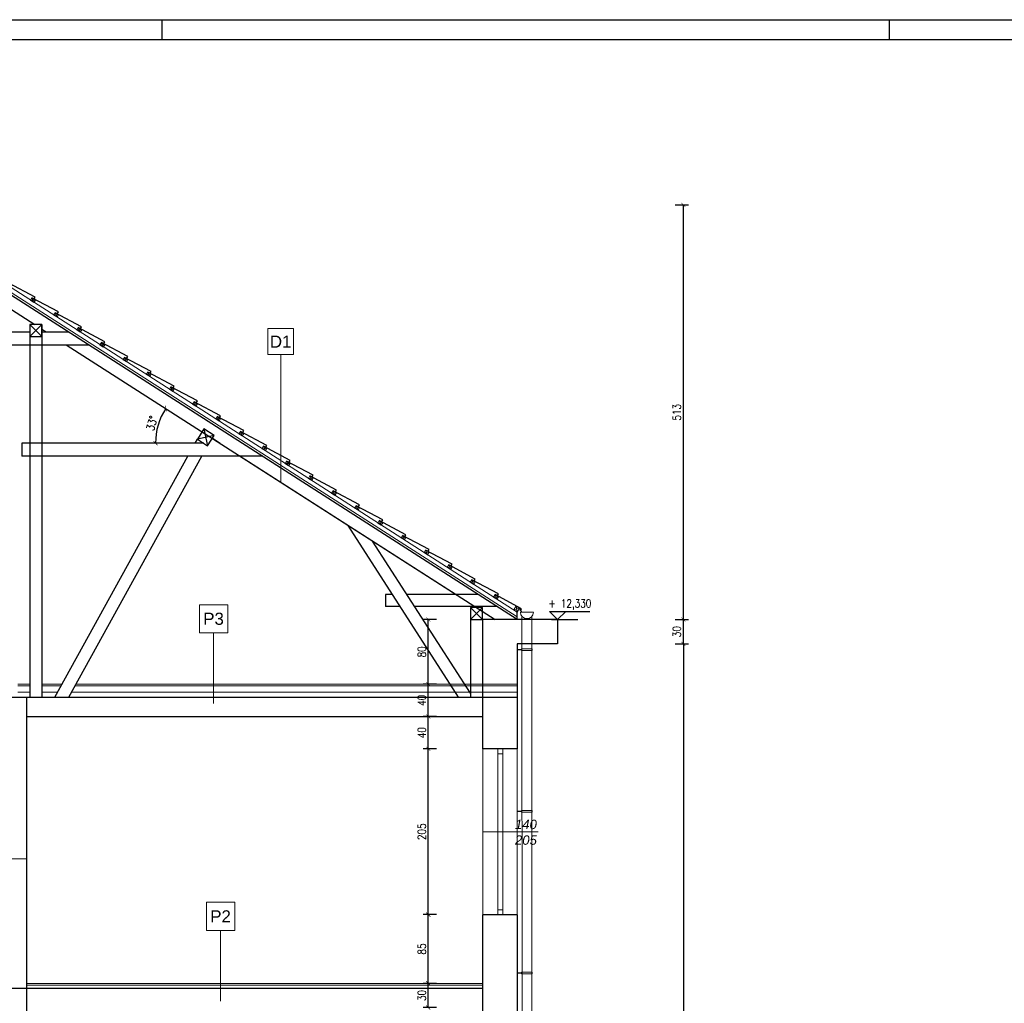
# Model space of a CAD drawing. Header units: millimetres. Extents: x 0 to 111311, y -48878 to -25280.
# Tile 7 of 244: x 67067 to 68285, y -43001 to -41785. Entities that reach past the tile are written whole.
import ezdxf
from ezdxf.enums import TextEntityAlignment as Align

# ---------------------------------------------------------------- set-up
doc = ezdxf.new("R2010")
doc.units = ezdxf.units.MM
doc.layers.get('Defpoints').update_dxf_attribs({"color": 30})
for name, color, linetype, lineweight in [('0.09', 22, 'Continuous', 9), ('0.30', 132, 'Continuous', 30), ('J 0.15', 40, 'Continuous', 15), ('J wymiary', 1, 'Continuous', 9), ('kreskowanie', 250, 'Continuous', 9), ('OPIS', 7, 'Continuous', 5), ('sciany', 252, 'Continuous', 30), ('stolarka_okna', 144, 'Continuous', 0), ('wymiar', 1, 'Continuous', 9)]:
    doc.layers.add(name, color=color, linetype=linetype, lineweight=lineweight)
doc.layers.add('e-cad_cienkie', color=1, linetype='Continuous')
doc.layers.add('e-cad_opisy', color=7, linetype='Continuous')
doc.styles.add('e-cad_1', font='simplex.shx', dxfattribs={"width": 0.8})
doc.styles.get("Standard").update_dxf_attribs({"font": 'arial.ttf'})
doc.dimstyles.new('e-cad_1_50_[cm]', dxfattribs={"dimscale": 5, "dimtxt": 2, "dimasz": 1, "dimexe": 1.25, "dimexo": 0.625, "dimtad": 1, "dimdec": 0, "dimrnd": 0.1, "dimzin": 1, "dimtxsty": 'e-cad_1', "dimblk": 'ARCHTICK', "dimcen": 2.5, "dimclrd": 7, "dimclre": 7, "dimclrt": 7, "dimadec": 0, "dimazin": 0, "dimtfac": 1, "dimtmove": 1, "dimatfit": 3, "dimldrblk": 'OBLIQUE', "dimfxl": 2, "dimfxlon": 1, "dimarcsym": 0})

# ---------------------------------------------------------------- blocks, each defined once
blk = doc.blocks.new('A1_poziom')
at = {"ltscale": 0.8}
for p, q in [((481, 589), (481, 594)), ((661, 589), (661, 594))]:
    blk.add_line(p, q, dxfattribs=at)
for points in [[(0, 0), (0, 297), (25, 297), (25, 594), (841, 594), (841, 0)], [(30, 5), (836, 5), (836, 589), (30, 589)]]:
    blk.add_lwpolyline(points, close=True)
blk = doc.blocks.new('zw$2A3A')
at = {"layer": '0.09'}
for p, q in [((4.5, -2.1), (-1.5, -3.2)), ((3.1, -5.3), (0, 0))]:
    blk.add_line(p, q, dxfattribs=at)
blk.add_lwpolyline([(3.1, -5.3), (4.5, -2.1), (0, 0), (-1.5, -3.2)], close=True, dxfattribs=at)
at = {"layer": '0.30'}
blk.add_lwpolyline([(33.5, -15.6), (34.8, -12.9), (0, 0)], dxfattribs=at)
blk = doc.blocks.new('_ArchTick')
at = {"color": 0, "linetype": 'ByBlock', "const_width": 0.15}
blk.add_lwpolyline([(-0.5, -0.5), (0.5, 0.5)], dxfattribs=at)
blk = doc.blocks.new('*D2017')
at = {"layer": 'Defpoints', "color": 0, "ltscale": 2}
for p in [(67125, -42186.6), (67235.8, -42301.6), (67069.9, -42308.6), (67295.1, -42308.6), (67655.6, -42526.6)]:
    blk.add_point(p, dxfattribs=at)
at = {"layer": 'e-cad_cienkie', "color": 7, "lineweight": -2, "ltscale": 2}
blk.add_arc((67315.3, -42308.6), 79.9, 147.3488, 180, dxfattribs=at)
at = {"layer": 'e-cad_cienkie', "color": 7, "lineweight": -2, "ltscale": 2, "xscale": 5, "yscale": 5, "zscale": 5}
for p, rotation in [((67248.1, -42265.5), 57.34875410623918), ((67235.5, -42308.6), 270.0000000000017)]:
    blk.add_blockref('_ArchTick', p, dxfattribs=dict(at, rotation=rotation))
at = {"layer": 'e-cad_cienkie', "color": 7, "ltscale": 2, "insert": (67230.9, -42283.9), "char_height": 10, "attachment_point": 5, "rotation": 73.6744, "style": 'e-cad_1'}
blk.add_mtext('33%%d', dxfattribs=at)
blk = doc.blocks.new('_Oblique')
at = {"layer": 'kreskowanie', "color": 0, "lineweight": -2}
blk.add_line((-0.5, -0.5), (0.5, 0.5), dxfattribs=at)
blk = doc.blocks.new('*D2048')
at = {"layer": 'Defpoints', "color": 0, "ltscale": 2}
for p in [(67572.9, -42976.6), (67625.1, -42976.6), (67625.4, -43006.6)]:
    blk.add_point(p, dxfattribs=at)
at = {"layer": 'e-cad_cienkie', "color": 7, "lineweight": -2, "ltscale": 2}
for p, q in [((67582.9, -42976.6), (67566.7, -42976.6)), ((67572.9, -43006.6), (67572.9, -42976.6)), ((67582.9, -43006.6), (67566.7, -43006.6))]:
    blk.add_line(p, q, dxfattribs=at)
at = {"layer": 'e-cad_cienkie', "color": 7, "lineweight": -2, "ltscale": 2, "xscale": 5, "yscale": 5, "zscale": 5}
for p, rotation in [((67572.9, -42976.6), 90), ((67572.9, -43006.6), 270)]:
    blk.add_blockref('_ArchTick', p, dxfattribs=dict(at, rotation=rotation))
at = {"layer": 'e-cad_cienkie', "color": 7, "ltscale": 2, "insert": (67564.8, -42991.6), "char_height": 10, "attachment_point": 5, "rotation": 90, "style": 'e-cad_1'}
blk.add_mtext('30', dxfattribs=at)
blk = doc.blocks.new('*D2049')
at = {"layer": 'Defpoints', "color": 0, "ltscale": 2}
for p in [(67572.9, -42891.6), (67647.6, -42891.6), (67625.1, -42976.6)]:
    blk.add_point(p, dxfattribs=at)
at = {"layer": 'e-cad_cienkie', "color": 7, "lineweight": -2, "ltscale": 2}
for p, q in [((67582.9, -42891.6), (67566.7, -42891.6)), ((67572.9, -42976.6), (67572.9, -42891.6)), ((67582.9, -42976.6), (67566.7, -42976.6))]:
    blk.add_line(p, q, dxfattribs=at)
at = {"layer": 'e-cad_cienkie', "color": 7, "lineweight": -2, "ltscale": 2, "xscale": 5, "yscale": 5, "zscale": 5}
for p, rotation in [((67572.9, -42891.6), 90), ((67572.9, -42976.6), 270)]:
    blk.add_blockref('_ArchTick', p, dxfattribs=dict(at, rotation=rotation))
at = {"layer": 'e-cad_cienkie', "color": 7, "ltscale": 2, "insert": (67564.8, -42934.1), "char_height": 10, "attachment_point": 5, "rotation": 90, "style": 'e-cad_1'}
blk.add_mtext('85', dxfattribs=at)
blk = doc.blocks.new('*D2050')
at = {"layer": 'Defpoints', "color": 0, "ltscale": 2}
for p in [(67572.9, -42686.6), (67648.9, -42686.6), (67647.6, -42891.6)]:
    blk.add_point(p, dxfattribs=at)
at = {"layer": 'e-cad_cienkie', "color": 7, "lineweight": -2, "ltscale": 2}
for p, q in [((67582.9, -42686.6), (67566.7, -42686.6)), ((67572.9, -42891.6), (67572.9, -42686.6)), ((67582.9, -42891.6), (67566.7, -42891.6))]:
    blk.add_line(p, q, dxfattribs=at)
at = {"layer": 'e-cad_cienkie', "color": 7, "lineweight": -2, "ltscale": 2, "xscale": 5, "yscale": 5, "zscale": 5}
for p, rotation in [((67572.9, -42686.6), 90), ((67572.9, -42891.6), 270)]:
    blk.add_blockref('_ArchTick', p, dxfattribs=dict(at, rotation=rotation))
at = {"layer": 'e-cad_cienkie', "color": 7, "ltscale": 2, "insert": (67564.8, -42789.1), "char_height": 10, "attachment_point": 5, "rotation": 90, "style": 'e-cad_1'}
blk.add_mtext('205', dxfattribs=at)
blk = doc.blocks.new('*D2051')
at = {"layer": 'Defpoints', "color": 0, "ltscale": 2}
for p in [(67572.9, -42646.6), (67612.5, -42646.6), (67648.9, -42686.6)]:
    blk.add_point(p, dxfattribs=at)
at = {"layer": 'e-cad_cienkie', "color": 7, "lineweight": -2, "ltscale": 2}
for p, q in [((67582.9, -42646.6), (67566.7, -42646.6)), ((67572.9, -42686.6), (67572.9, -42646.6)), ((67582.9, -42686.6), (67566.7, -42686.6))]:
    blk.add_line(p, q, dxfattribs=at)
at = {"layer": 'e-cad_cienkie', "color": 7, "lineweight": -2, "ltscale": 2, "xscale": 5, "yscale": 5, "zscale": 5}
for p, rotation in [((67572.9, -42646.6), 90), ((67572.9, -42686.6), 270)]:
    blk.add_blockref('_ArchTick', p, dxfattribs=dict(at, rotation=rotation))
at = {"layer": 'e-cad_cienkie', "color": 7, "ltscale": 2, "insert": (67564.8, -42666.6), "char_height": 10, "attachment_point": 5, "rotation": 90, "style": 'e-cad_1'}
blk.add_mtext('40', dxfattribs=at)
blk = doc.blocks.new('*D2052')
at = {"layer": 'Defpoints', "color": 0, "ltscale": 2}
for p in [(67572.9, -42606.6), (67589.1, -42606.6), (67612.5, -42646.6)]:
    blk.add_point(p, dxfattribs=at)
at = {"layer": 'e-cad_cienkie', "color": 7, "lineweight": -2, "ltscale": 2}
for p, q in [((67582.9, -42606.6), (67566.7, -42606.6)), ((67572.9, -42646.6), (67572.9, -42606.6)), ((67582.9, -42646.6), (67566.7, -42646.6))]:
    blk.add_line(p, q, dxfattribs=at)
at = {"layer": 'e-cad_cienkie', "color": 7, "lineweight": -2, "ltscale": 2, "xscale": 5, "yscale": 5, "zscale": 5}
for p, rotation in [((67572.9, -42606.6), 90), ((67572.9, -42646.6), 270)]:
    blk.add_blockref('_ArchTick', p, dxfattribs=dict(at, rotation=rotation))
at = {"layer": 'e-cad_cienkie', "color": 7, "ltscale": 2, "insert": (67564.8, -42626.6), "char_height": 10, "attachment_point": 5, "rotation": 90, "style": 'e-cad_1'}
blk.add_mtext('40', dxfattribs=at)
blk = doc.blocks.new('*D2053')
at = {"layer": 'Defpoints', "color": 0, "ltscale": 2}
for p in [(67572.9, -42526.6), (67643.8, -42526.6), (67589.1, -42606.6)]:
    blk.add_point(p, dxfattribs=at)
at = {"layer": 'e-cad_cienkie', "color": 7, "lineweight": -2, "ltscale": 2}
for p, q in [((67582.9, -42526.6), (67566.7, -42526.6)), ((67572.9, -42606.6), (67572.9, -42526.6)), ((67582.9, -42606.6), (67566.7, -42606.6))]:
    blk.add_line(p, q, dxfattribs=at)
at = {"layer": 'e-cad_cienkie', "color": 7, "lineweight": -2, "ltscale": 2, "xscale": 5, "yscale": 5, "zscale": 5}
for p, rotation in [((67572.9, -42526.6), 90), ((67572.9, -42606.6), 270)]:
    blk.add_blockref('_ArchTick', p, dxfattribs=dict(at, rotation=rotation))
at = {"layer": 'e-cad_cienkie', "color": 7, "ltscale": 2, "insert": (67564.8, -42566.6), "char_height": 10, "attachment_point": 5, "rotation": 90, "style": 'e-cad_1'}
blk.add_mtext('80', dxfattribs=at)
blk = doc.blocks.new('*D2054')
at = {"layer": 'Defpoints', "color": 0, "ltscale": 4}
for p in [(67711.2, -42556.6), (67864.1, -43772.6), (67888.4, -43772.6)]:
    blk.add_point(p, dxfattribs=at)
at = {"layer": 'J wymiary', "color": 7, "lineweight": -2, "ltscale": 2}
for p, q in [((67878.4, -42556.6), (67894.6, -42556.6)), ((67888.4, -42556.6), (67888.4, -43772.6)), ((67878.4, -43772.6), (67894.6, -43772.6))]:
    blk.add_line(p, q, dxfattribs=at)
at = {"layer": 'J wymiary', "color": 7, "lineweight": -2, "ltscale": 4, "xscale": 5, "yscale": 5, "zscale": 5}
for p, rotation in [((67888.4, -42556.6), 90), ((67888.4, -43772.6), 270)]:
    blk.add_blockref('_ArchTick', p, dxfattribs=dict(at, rotation=rotation))
at = {"layer": 'J wymiary', "color": 7, "ltscale": 4, "insert": (67880.2, -43164.6), "char_height": 10, "attachment_point": 5, "rotation": 90, "style": 'e-cad_1'}
blk.add_mtext('1216', dxfattribs=at)
blk = doc.blocks.new('*D2055')
at = {"layer": 'Defpoints', "color": 0, "ltscale": 2}
for p in [(67732.9, -42526.6), (67888.4, -42526.6), (67732.9, -42556.6)]:
    blk.add_point(p, dxfattribs=at)
at = {"layer": 'e-cad_cienkie', "color": 7, "lineweight": -2, "ltscale": 2}
for p, q in [((67878.4, -42526.6), (67894.6, -42526.6)), ((67888.4, -42556.6), (67888.4, -42526.6)), ((67878.4, -42556.6), (67894.6, -42556.6))]:
    blk.add_line(p, q, dxfattribs=at)
at = {"layer": 'e-cad_cienkie', "color": 7, "lineweight": -2, "ltscale": 2, "xscale": 5, "yscale": 5, "zscale": 5}
for p, rotation in [((67888.4, -42526.6), 90), ((67888.4, -42556.6), 270)]:
    blk.add_blockref('_ArchTick', p, dxfattribs=dict(at, rotation=rotation))
at = {"layer": 'e-cad_cienkie', "color": 7, "ltscale": 2, "insert": (67880.2, -42541.6), "char_height": 10, "attachment_point": 5, "rotation": 90, "style": 'e-cad_1'}
blk.add_mtext('30', dxfattribs=at)
blk = doc.blocks.new('*D2056')
at = {"layer": 'Defpoints', "color": 0, "ltscale": 2}
for p in [(66906.9, -42013.7), (67888.4, -42013.7), (67732.9, -42526.6)]:
    blk.add_point(p, dxfattribs=at)
at = {"layer": 'e-cad_cienkie', "color": 7, "lineweight": -2, "ltscale": 2}
for p, q in [((67878.4, -42013.7), (67894.6, -42013.7)), ((67888.4, -42526.6), (67888.4, -42013.7)), ((67878.4, -42526.6), (67894.6, -42526.6))]:
    blk.add_line(p, q, dxfattribs=at)
at = {"layer": 'e-cad_cienkie', "color": 7, "lineweight": -2, "ltscale": 2, "xscale": 5, "yscale": 5, "zscale": 5}
for p, rotation in [((67888.4, -42013.7), 90), ((67888.4, -42526.6), 270)]:
    blk.add_blockref('_ArchTick', p, dxfattribs=dict(at, rotation=rotation))
at = {"layer": 'e-cad_cienkie', "color": 7, "ltscale": 2, "insert": (67880.2, -42270.2), "char_height": 10, "attachment_point": 5, "rotation": 90, "style": 'e-cad_1'}
blk.add_mtext('513', dxfattribs=at)
blk = doc.blocks.new('e-cad_kota_3')
blk.add_line((-2, 2), (8, 2))
blk.add_lwpolyline([(-2, 2), (0, 0), (2, 2)])
at = {"style": 'e-cad_1', "width": 0.8}
blk.add_attdef('ZNAK', text='', height=2, dxfattribs=at).set_placement((-0.5, 3), align=Align.RIGHT)
blk.add_attdef('RZEDNA', (0.8, 3), '', height=2, dxfattribs=at)

msp = doc.modelspace()

# ---------------------------------------------------------------- linework, layer by layer
at = {"layer": '0.09'}
for p, q in [((67682.873, -42517.426), (67681.488, -42509.973)), ((67685.854, -42512.408), (67678.663, -42514.729))]:
    msp.add_line(p, q, dxfattribs=at)
msp.add_lwpolyline([(67682.873, -42517.426), (67685.854, -42512.408), (67681.558, -42509.856), (67678.663, -42514.729)], close=True, dxfattribs=at)
at = {"layer": 'e-cad_cienkie'}
for p, q in [((66906.873, -42029.083), (67682.873, -42526.334)), ((66906.873, -42046.898), (67085.939, -42161.641)), ((67079.873, -42161.641), (67079.873, -42622.641)), ((67079.873, -42161.641), (67094.873, -42176.641)), ((67094.873, -42161.641), (67079.873, -42176.641)), ((67094.873, -42161.641), (67094.873, -42622.641)), ((67094.873, -42167.366), (67099.984, -42170.641)), ((66733.873, -42170.641), (67079.873, -42170.641)), ((67094.873, -42170.641), (67127.786, -42170.641)), ((66660.991, -42186.641), (67152.755, -42186.641)), ((67124.953, -42186.641), (67655.55, -42526.641)), ((67295.29, -42290.919), (67299.827, -42311.641)), ((67307.92, -42299.011), (67287.197, -42303.548)), ((67305.706, -42302.465), (67315.344, -42308.641)), ((67295.145, -42308.641), (67069.873, -42308.641)), ((67069.873, -42308.641), (67069.873, -42324.641)), ((67368.115, -42324.641), (67069.873, -42324.641)), ((67340.313, -42324.641), (67607.172, -42495.641)), ((67528.624, -42495.641), (67519.873, -42495.641)), ((67519.873, -42495.641), (67519.873, -42510.641)), ((67634.975, -42495.641), (67546.448, -42495.641)), ((67538.252, -42510.641), (67519.873, -42510.641)), ((67658.383, -42510.641), (67556.076, -42510.641)), ((67624.873, -42511.641), (67639.873, -42526.641)), ((67639.873, -42511.641), (67624.873, -42526.641)), ((67682.873, -42526.641), (67682.873, -42517.426)), ((67624.873, -42526.641), (67624.873, -42622.641))]:
    msp.add_line(p, q, dxfattribs=at)
at = {"layer": 'e-cad_cienkie', "ltscale": 2}
for p, q in [((67284.386, -42308.641), (67287.197, -42303.548)), ((67111.04, -42622.641), (67275.553, -42324.641)), ((67128.138, -42622.641), (67292.65, -42324.641)), ((67610.143, -42622.641), (67473.743, -42410.141)), ((67624.873, -42617.82), (67504.021, -42429.543)), ((67725.373, -42526.641), (67757.873, -42526.641))]:
    msp.add_line(p, q, dxfattribs=at)
at = {"layer": 'e-cad_cienkie'}
for points in [[(67094.873, -42161.641), (67079.873, -42161.641), (67079.873, -42176.641), (67094.873, -42176.641)], [(67307.92, -42299.011), (67295.29, -42290.919), (67287.197, -42303.548), (67299.827, -42311.641)], [(67639.873, -42511.641), (67624.873, -42511.641), (67624.873, -42526.641), (67639.873, -42526.641)]]:
    msp.add_lwpolyline(points, close=True, dxfattribs=at)
at = {"layer": 'J 0.15'}
for p, q in [((66909.052, -42021.571), (67682.873, -42517.426)), ((66906.873, -42026.113), (67682.873, -42523.365))]:
    msp.add_line(p, q, dxfattribs=at)
at = {"layer": 'OPIS', "ltscale": 50}
for p, q in [((67390.252, -42356.641), (67390.252, -42198.839)), ((67307.191, -42630.641), (67307.191, -42543.234, 0)), ((67075.873, -42822.745), (67002.2, -42822.745)), ((67315.854, -42998.641), (67315.854, -42911.234, 0))]:
    msp.add_line(p, q, dxfattribs=at)
at = {"layer": 'OPIS'}
for p, q in [((67702.858, -42517.528), (67686.858, -42517.528)), ((67688.775, -42522.724), (67689.112, -43754.641)), ((67700.781, -42522.905), (67700.781, -43754.641)), ((67688.281, -42563.591), (67682.873, -42563.591)), ((67688.281, -42563.991), (67682.873, -42563.991)), ((67688.281, -42564.791), (67688.281, -42562.791)), ((67688.281, -42562.791), (67701.281, -42562.791)), ((67688.281, -42564.791), (67701.281, -42564.791)), ((67701.281, -42564.791), (67701.281, -42562.791)), ((67064.873, -42606.641), (67079.873, -42606.641)), ((67094.873, -42606.641), (67119.873, -42606.641)), ((67136.97, -42606.641), (67682.873, -42606.641)), ((67064.873, -42608.641), (67079.873, -42608.641)), ((67064.873, -42616.641), (67079.873, -42616.641)), ((67094.873, -42608.641), (67118.769, -42608.641)), ((67094.873, -42616.641), (67114.353, -42616.641)), ((67131.45, -42616.641), (67682.873, -42616.641)), ((67135.866, -42608.641), (67682.873, -42608.641)), ((67688.281, -42763.591), (67682.873, -42763.591)), ((67688.281, -42763.991), (67682.873, -42763.991)), ((67688.281, -42764.791), (67688.281, -42762.791)), ((67688.281, -42762.791), (67701.281, -42762.791)), ((67688.281, -42764.791), (67701.281, -42764.791)), ((67701.281, -42764.791), (67701.281, -42762.791)), ((67708.78, -42789.141), (67639.873, -42789.141)), ((67688.281, -42963.591), (67682.873, -42963.591)), ((67688.281, -42963.991), (67682.873, -42963.991)), ((67688.281, -42964.791), (67688.281, -42962.791)), ((67688.281, -42962.791), (67701.281, -42962.791)), ((67688.281, -42964.791), (67701.281, -42964.791)), ((67701.281, -42964.791), (67701.281, -42962.791)), ((67075.873, -42976.641), (67639.873, -42976.641)), ((67075.873, -42978.641), (67639.873, -42978.641))]:
    msp.add_line(p, q, dxfattribs=at)
at = {"layer": 'OPIS', "ltscale": 50}
msp.add_lwpolyline([(67374.232, -42166.839), (67406.232, -42166.839), (67406.232, -42198.839), (67374.232, -42198.839)], close=True, dxfattribs=at)
at = {"layer": 'OPIS', "ltscale": 50, "elevation": 0}
for points in [[(67289.691, -42543.234), (67324.691, -42543.234), (67324.691, -42508.234), (67289.691, -42508.234)], [(67298.354, -42911.234), (67333.354, -42911.234), (67333.354, -42876.234), (67298.354, -42876.234)]]:
    msp.add_lwpolyline(points, close=True, dxfattribs=at)
at = {"layer": 'OPIS', "elevation": 0}
msp.add_lwpolyline([(67681.488, -42509.973), (67685.854, -42512.408), (67688.487, -42517.528)], dxfattribs=at)
at = {"layer": 'OPIS'}
msp.add_arc((67694.858, -42517.528), 8, 180, 0, dxfattribs=at)
at = {"layer": 'sciany'}
for p, q in [((67639.873, -42526.641), (67639.873, -42686.641)), ((67682.873, -42526.641), (67639.873, -42526.641)), ((67732.873, -42526.641), (67639.873, -42526.641)), ((67732.873, -42526.641), (67732.873, -42556.641)), ((67682.873, -42556.641), (67682.873, -42686.641)), ((67732.873, -42556.641), (67682.873, -42556.641)), ((67032.873, -42622.641), (67682.873, -42622.641)), ((67075.873, -42622.641), (67075.873, -43702.641)), ((67075.873, -42646.641), (67639.873, -42646.641)), ((67682.873, -42686.641), (67639.873, -42686.641)), ((67682.873, -42891.641), (67639.873, -42891.641)), ((67639.873, -42891.641), (67639.873, -43046.641)), ((67682.873, -42891.641), (67682.873, -43046.641)), ((66173.873, -42982.641), (67639.873, -42982.641))]:
    msp.add_line(p, q, dxfattribs=at)
at = {"layer": 'stolarka_okna'}
for p, q in [((67640.166, -42686.641), (67640.166, -42891.641)), ((67658.873, -42686.641), (67658.873, -42891.641)), ((67658.873, -42692.641), (67664.873, -42692.641)), ((67664.873, -42686.641), (67664.873, -42891.641)), ((67682.956, -42891.641), (67682.956, -42686.641)), ((67658.873, -42885.641), (67664.873, -42885.641))]:
    msp.add_line(p, q, dxfattribs=at)

# ---------------------------------------------------------------- block references
at = {"layer": 'e-cad_opisy', "ltscale": 4, "xscale": 5, "yscale": 5, "zscale": 5}
msp.add_blockref('A1_poziom', (64838.495, -44754.707), dxfattribs=at)
at = {"layer": 'e-cad_opisy', "ltscale": 2, "xscale": 5, "yscale": 5, "zscale": 5}
msp.add_blockref('e-cad_kota_3', (67732.873, -42526.641), dxfattribs=at).add_auto_attribs({'RZEDNA': '12,330', 'ZNAK': '+'})
at = {"layer": 'wymiar', "rotation": 352.3487541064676}
for p in [(67053.847, -42110.508), (67082.598, -42128.724), (67111.255, -42147.087), (67139.865, -42165.524), (67168.475, -42183.96), (67197.085, -42202.397), (67225.884, -42220.539), (67254.436, -42238.835), (67283.093, -42257.198), (67311.75, -42275.561), (67340.407, -42293.925), (67369.017, -42312.361), (67397.627, -42330.798), (67426.378, -42349.014), (67455.035, -42367.377), (67483.645, -42385.813), (67512.255, -42404.25), (67541.006, -42422.466), (67569.558, -42440.762), (67598.215, -42459.125), (67626.767, -42477.421), (67655.424, -42495.784)]:
    msp.add_blockref('zw$2A3A', p, dxfattribs=at)

# ---------------------------------------------------------------- texts
at = {"layer": 'OPIS', "ltscale": 50, "insert": (67390.232, -42182.839), "char_height": 15, "width": 32, "attachment_point": 5}
msp.add_mtext('{\\fArial|b0|i0|c238|p34;D1}', dxfattribs=at)
at = {"layer": 'OPIS', "linetype": 'Continuous', "char_height": 15, "width": 21.21108, "attachment_point": 5}
for s, insert in [('{\\A1;P3}', (67307.191, -42525.734, 0)), ('{\\A1;P2}', (67315.854, -42893.734, 0))]:
    msp.add_mtext(s, dxfattribs=dict(at, insert=insert))
at = {"layer": 'OPIS', "insert": (67693.632, -42789.756), "char_height": 11.616, "width": 195.90814, "attachment_point": 5}
msp.add_mtext('{\\fArial|b0|i1|c238|p18;140\\P205}', dxfattribs=at)

# ---------------------------------------------------------------- dimensions: what is measured, and where the dimension line sits
at = {"layer": 'e-cad_cienkie', "ltscale": 2}
for base, p1, p2, picture, middle in [((67888.357, -42013.706), (67732.873, -42526.641), (66906.869, -42013.706), '*D2056', (67880.232, -42270.174)), ((67572.9, -42526.641), (67589.072, -42606.641), (67643.787, -42526.641), '*D2053', (67564.775, -42566.641)), ((67572.9, -42606.641), (67612.511, -42646.641), (67589.072, -42606.641), '*D2052', (67564.775, -42626.641)), ((67572.9, -42646.641), (67648.92, -42686.641), (67612.511, -42646.641), '*D2051', (67564.775, -42666.641)), ((67572.9, -42686.641), (67647.577, -42891.641), (67648.92, -42686.641), '*D2050', (67564.775, -42789.141)), ((67572.9, -42891.641), (67625.096, -42976.641), (67647.577, -42891.641), '*D2049', (67564.775, -42934.141)), ((67572.9, -42976.641), (67625.446, -43006.641), (67625.096, -42976.641), '*D2048', (67564.775, -42991.641))]:
    dim = msp.add_linear_dim(base=base, p1=p1, p2=p2, angle=90, dimstyle='e-cad_1_50_[cm]', override={"dimtmove": 1}, dxfattribs=at)
    dim.commit()
    dim.dimension.update_dxf_attribs({"geometry": picture, "text_midpoint": middle})
dim = msp.add_angular_dim_2l(base=(67235.768, -42301.622), line1=((67124.953, -42186.641), (67655.55, -42526.641)), line2=((67295.145, -42308.641), (67069.873, -42308.641)), dimstyle='e-cad_1_50_[cm]', dxfattribs=at)
dim.commit()
dim.dimension.update_dxf_attribs({"geometry": '*D2017', "text_midpoint": (67230.882, -42283.902)})
dim = msp.add_linear_dim(base=(67888.357, -42526.641), p1=(67732.873, -42556.641), p2=(67732.873, -42526.641), angle=90, dimstyle='e-cad_1_50_[cm]', dxfattribs=at)
dim.commit()
dim.dimension.update_dxf_attribs({"geometry": '*D2055', "text_midpoint": (67880.232, -42541.641)})
at = {"layer": 'J wymiary', "ltscale": 2}
dim = msp.add_linear_dim(base=(67888.357, -43772.641), p1=(67711.165, -42556.641), p2=(67864.086, -43772.641), angle=90, dimstyle='e-cad_1_50_[cm]', override={"dimtmove": 1}, dxfattribs=at)
dim.commit()
dim.dimension.update_dxf_attribs({"geometry": '*D2054', "text_midpoint": (67880.232, -43164.641)})

doc.saveas('drawing.dxf')
